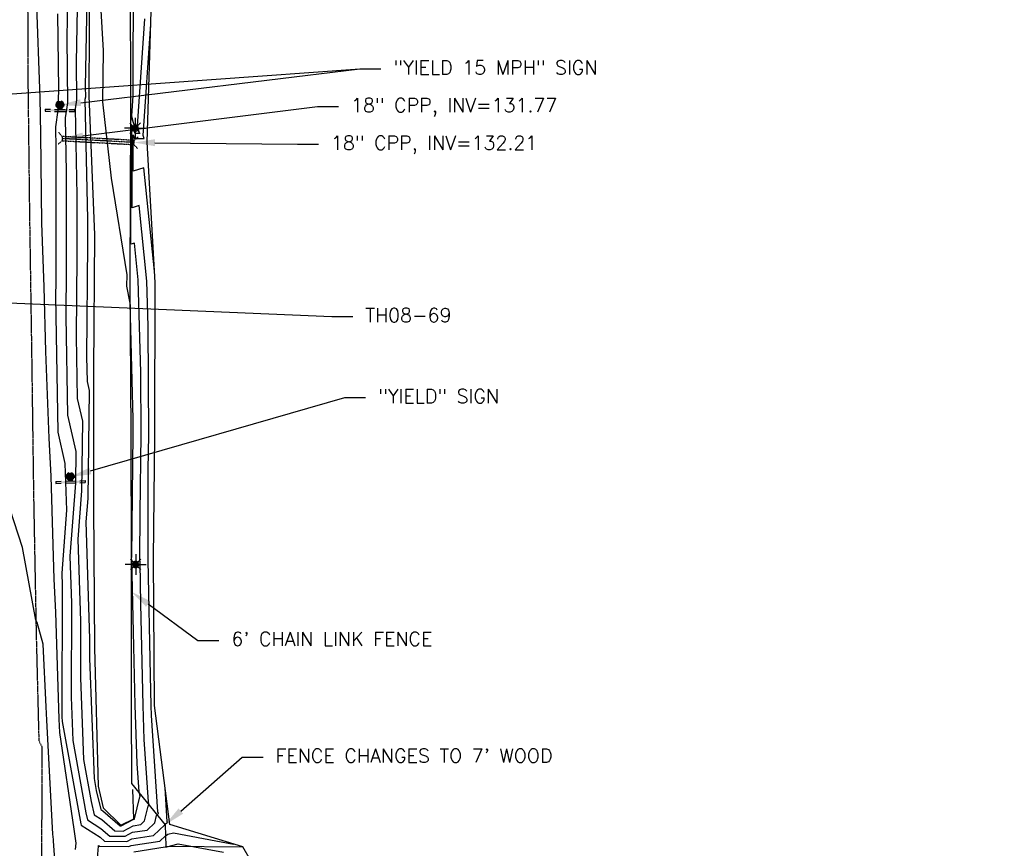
# Model space of a CAD drawing. Header units: feet. Extents: x 351431 to 355879, y 310968 to 329728.
# Tile 122 of 254: x 353553 to 353906, y 320801 to 321098. Entities that reach past the tile are written whole.
import ezdxf

# ---------------------------------------------------------------- set-up
doc = ezdxf.new("R2010")
doc.units = ezdxf.units.FT
doc.header["$MEASUREMENT"] = 0
doc.linetypes.add('D10', pattern=[0.15, 0.1, -0.05])
doc.linetypes.add('D25', pattern=[0.375, 0.25, -0.125])
for name, color, linetype in [('ELIF', 153, 'LINKFENCE'), ('ELTCH-EG1', 253, 'Continuous'), ('ELTCN-EG1', 251, 'Continuous'), ('ELTNB-EG1', 55, 'Continuous'), ('ELTT', 3, 'Continuous'), ('ELUDC', 153, 'D10'), ('ELYSP', 1, 'D25'), ('ESFLP', 4, 'Continuous'), ('ESFS', 153, 'Continuous'), ('ESMask', 155, 'Continuous'), ('ESUD-HDPE', 173, 'D10'), ('ETFS', 6, 'Continuous'), ('ETGH', 4, 'Continuous'), ('ETIF', 4, 'Continuous'), ('ETUD', 4, 'Continuous')]:
    doc.layers.add(name, color=color, linetype=linetype)
doc.styles.add('ANNO-TOPO', font='simplex.shx')
doc.styles.add('ROMANSM', font='romansm.shx')
doc.linetypes.add('LINKFENCE', pattern='A,0.25,-0.08,0.25,-0.08,["X",ROMANSM,S=0.08,R=0,X=-0.004,Y=-0.04],-0.12', length=0.78)

# ---------------------------------------------------------------- blocks, each defined once
blk = doc.blocks.new('ESILLITE')
at = {"layer": 'ESMask'}
h = blk.add_hatch(color=256, dxfattribs=at)
edge = h.paths.add_edge_path()
edge.add_arc((0, 0), 0.0225, 0, 360)
for p, q in [((0, 0.075), (0, 0.0225)), ((-0.0159, 0.0159), (-0.0369, 0.0373)), ((0.0159, 0.016), (0.0377, 0.0382)), ((-0.0225, 0), (-0.075, 0)), ((-0.016, -0.0159), (-0.0374, -0.0369)), ((0, -0.0225), (0, -0.075)), ((0.0159, -0.0159), (0.0373, -0.0369)), ((0.0225, 0), (0.0749, 0))]:
    blk.add_line(p, q)
for start, end in [(145.54526, 169.42532), (100.65502, 124.23499), (55.83594, 79.34498), (10.57822, 34.52567), (190.73539, 214.19261), (235.50303, 259.34498), (280.65502, 304.414), (325.72448, 349.26816)]:
    blk.add_arc((0, 0), 0.0225, start, end)
blk = doc.blocks.new('ESIPUBSIGN')
at = {"layer": 'ESMask'}
h = blk.add_hatch(color=256, dxfattribs=at)
edge = h.paths.add_edge_path()
edge.add_arc((0, 0), 0.03, 90, 450)
for p, q in [((-0.03, 0.1047), (-0.0447, 0.1047)), ((-0.0447, 0.1047), (-0.0447, 0.066)), ((-0.03, 0.1047), (-0.03, 0.066)), ((-0.0447, 0.0381), (-0.0447, -0.0393)), ((-0.03, 0.0381), (-0.03, -0.0393)), ((-0.0447, -0.0672), (-0.0447, -0.1059)), ((-0.03, -0.0672), (-0.03, -0.1059)), ((-0.03, -0.1059), (-0.0447, -0.1059))]:
    blk.add_line(p, q)
for start, end in [(144.23142, 216.35632), (17.97024, 107.04945), (253.53828, 340.78828)]:
    blk.add_arc((0, 0), 0.03, start, end)
blk.add_solid([(-0.0447, -0.1059), (-0.03, -0.1059), (-0.0447, 0.1047), (-0.03, 0.1047)], dxfattribs=at)

msp = doc.modelspace()

# ---------------------------------------------------------------- linework, layer by layer
at = {"layer": 'ELIF', "flags": 128}
msp.add_lwpolyline([(353905.82, 321568.88), (353861.54, 321577.43), (353823.74, 321584.72), (353806.31, 321588.32), (353800.83, 321589.3), (353785.88, 321592.23), (353747.44, 321592.28), (353701.75, 321592.59), (353691.69, 321550.52), (353681.4, 321507.7), (353669.57, 321459.09), (353662.88, 321431.43), (353650.88, 321391.69), (353636.48, 321344.46), (353621.73, 321296.07), (353607.94, 321250.99), (353599.15, 321222.49), (353594.37, 321167.48), (353592.76, 321116.07), (353592.84, 321063.88), (353592.64, 321004.87), (353592.96, 320949.16), (353593.08, 320904.28), (353593.11, 320852.03), (353593.14, 320823.98), (353605.24, 320809.12), (353605.47, 320801.53), (353633.1, 320801.22)], dxfattribs=at)
at = {"layer": 'ELTCH-EG1', "elevation": 135, "flags": 128}
msp.add_lwpolyline([(353573.95, 321114.55), (353573.32, 321082.32), (353573.48, 321068.82), (353572.99, 321065.68), (353573.62, 321034.54), (353573.61, 321012.82), (353573.42, 320984.02), (353573.77, 320961.9), (353575.62, 320953.76), (353575.3, 320928.79), (353574, 320911.51), (353574.93, 320882.15), (353574.88, 320861.76), (353575.97, 320832.51), (353578.71, 320817.46), (353579.85, 320812.73), (353582.59, 320810.99), (353587.24, 320806.94), (353590.16, 320806.91), (353593.81, 320808.8), (353596.51, 320809.2), (353597.91, 320810.54), (353599.14, 320815.83), (353599.57, 320816.24), (353599.3, 320817.39), (353597.79, 320839.67), (353597.36, 320851.94), (353596.57, 320888.28), (353596.29, 320902.95), (353596.21, 320904.4), (353596.24, 320920.84), (353596.61, 320948.94), (353596.48, 320971.12), (353595.58, 321004.39), (353594.25, 321017.55), (353593.01, 321017.14), (353592.94, 321063.09), (353594.3, 321059.28), (353593.32, 321063.08), (353593.8, 321070.24), (353593.95, 321116.12)], dxfattribs=at)
at = {"layer": 'ELTCN-EG1', "flags": 128}
for points, elevation in [([(353577.47, 321117.13), (353576.62, 321073.62), (353576.67, 321069.84), (353576.53, 321068.96), (353577.39, 321026.16), (353577.39, 321017.36), (353577.12, 320976.8), (353577.26, 320967.93), (353578, 320964.67), (353577.5, 320926.04), (353576.87, 320917.62), (353578.19, 320875.77), (353578.17, 320868.71), (353579.78, 320825.72), (353580.56, 320821.42), (353582.2, 320814.59), (353582.91, 320814.14), (353589.1, 320808.75)], 136), ([(353589.1, 320808.75), (353589.45, 320808.75), (353594.07, 320811.15), (353594.22, 320811.17), (353594.3, 320811.24), (353596.13, 320819.14), (353596.32, 320819.32), (353595.93, 320820.99), (353595.25, 320831.1), (353594.5, 320852), (353593.93, 320878.28), (353593.27, 320904.05), (353593.25, 320904.28), (353593.26, 320905.21), (353593.85, 320949.1), (353593.82, 320954.48), (353592.69, 320996.07), (353591.57, 321002.16), (353591.61, 321006.13), (353586, 321040.82), (353582.93, 321068.1), (353583.18, 321086.48), (353581.38, 321117.3)], 136), ([(353570.43, 321111.97), (353570.03, 321091.01), (353570.29, 321067.8), (353569.45, 321062.41), (353569.85, 321042.93), (353569.84, 321008.27), (353569.73, 320991.23), (353570.28, 320955.87), (353573.25, 320942.86), (353573.1, 320931.53), (353571.14, 320905.4), (353571.67, 320888.53), (353571.59, 320854.82), (353572.17, 320839.3), (353576.86, 320813.49), (353577.49, 320810.87), (353582.27, 320807.84), (353585.38, 320805.13), (353590.87, 320805.06), (353593.55, 320806.46), (353598.8, 320807.24), (353601.52, 320809.84), (353602.15, 320812.52), (353602.81, 320813.15), (353602.67, 320813.79), (353600.34, 320848.25), (353600.21, 320851.88), (353599.97, 320862.63), (353599.19, 320903.96), (353599.16, 320904.52), (353599.22, 320936.46), (353599.38, 320948.78), (353599.15, 320987.76), (353598.71, 321003.88), (353595.96, 321031.04), (353593.4, 321030.2), (353593.36, 321059.68), (353594.35, 321056.88), (353596.08, 321056.86), (353595.38, 321059.58), (353597.98, 321097.9)], 134), ([(353573.18, 320800.34), (353573.34, 320802.54), (353572.7, 320807.61), (353567.54, 320842.24), (353567.29, 320846.94), (353566.08, 320885.28), (353565.48, 320897.18), (353564.37, 320934.05), (353563.65, 320947.6), (353562.49, 320978.74), (353561.9, 321001.85), (353561.06, 321024.66), (353560.67, 321056.55), (353560.54, 321069.52), (353559.13, 321106.01)], 133), ([(353566.73, 321099.7), (353567.04, 321072.56), (353566.86, 321065.2), (353565.92, 321059.13), (353566.07, 321051.32), (353566.07, 321003.73), (353566.03, 320998.44), (353566.79, 320949.84), (353569.36, 320938.58), (353569.97, 320921.83), (353568.28, 320899.29), (353568.42, 320894.92), (353568.3, 320847.88), (353568.37, 320846.09), (353575.01, 320809.53), (353575.14, 320809), (353581.95, 320804.7), (353583.53, 320803.32), (353591.57, 320803.22), (353593.3, 320804.12), (353601.09, 320805.28), (353605.14, 320809.14), (353605.15, 320809.22), (353606.06, 320810.06), (353606.03, 320810.2), (353605.2, 320822.44)], 133), ([(353601.43, 321007.48), (353597.67, 321044.53), (353593.79, 321043.25), (353593.78, 321056.27), (353594.22, 321055.03), (353597.72, 321054.98), (353597.43, 321056.08), (353600.14, 321095.93)], 133), ([(353565.98, 320793.17), (353565.3, 320803.46), (353565.31, 320803.59), (353565.28, 320803.87), (353564.98, 320805.83), (353562.81, 320846.66), (353562.66, 320851.37), (353561.53, 320873.89), (353559.42, 320881.64), (353558.95, 320882.43), (353554.19, 320908.46), (353548.18, 320926.92)], 134), ([(353581.06, 320797.22), (353581.38, 320801.49), (353581.35, 320801.73), (353581.63, 320801.55), (353581.67, 320801.51), (353592.28, 320801.38), (353593.04, 320801.78), (353603.38, 320803.31), (353605.36, 320805.2), (353606.26, 320805.79), (353608.2, 320806.32), (353629.71, 320802.26)], 132), ([(353594.01, 320799.43), (353605.31, 320801.21), (353605.85, 320801.23), (353609.96, 320802.36), (353626.14, 320799.3)], 131)]:
    msp.add_lwpolyline(points, dxfattribs=dict(at, elevation=elevation))
at = {"layer": 'ELTNB-EG1'}
msp.add_polyline3d([(353635.82, 320796.48, 129.42), (353633.1, 320801.22, 131.89), (353606.91, 320809.26, 132.74), (353601.41, 320851.85, 133.58), (353601.02, 320904.6, 133.37), (353601.54, 320948.65, 133.22), (353601.66, 321003.41, 133.06), (353598.83, 321053.7, 132.32), (353600.77, 321116.42, 133.33)], dxfattribs=at)
at = {"layer": 'ELTT', "flags": 128}
msp.add_lwpolyline([(353578.17, 321117.65), (353577.91, 321070.23), (353579.96, 321020.45), (353579.59, 320971.97), (353579.59, 320923.43), (353579.92, 320872.39), (353581.3, 320823.01), (353583.03, 320815.24), (353589.35, 320809.01), (353594.08, 320811.29), (353593.72, 320821.79)], dxfattribs=at)
at = {"layer": 'ELUDC', "flags": 128}
msp.add_lwpolyline([(353594.1, 321053.57), (353568.38, 321054.96)], dxfattribs=at)
at = {"layer": 'ELYSP', "flags": 128}
msp.add_lwpolyline([(353882.26, 321596.72), (353882.9, 321596.62), (353884.25, 321596.6), (353884.59, 321601.54), (353884.54, 321604.26), (353884.47, 321605.35), (353884.37, 321606.4), (353884.3, 321606.88), (353883.77, 321610.13), (353883.5, 321611.64), (353883.18, 321613.12), (353882.81, 321614.63), (353882.34, 321616.2), (353882.07, 321617.02), (353881.37, 321618.96), (353880.66, 321620.74), (353879.92, 321622.43), (353879.14, 321624.09), (353878.29, 321625.76), (353876.84, 321628.43), (353876.47, 321629.01), (353876.06, 321629.52), (353875.62, 321629.98), (353874.68, 321630.84), (353873.95, 321631.58), (353873.94, 321631.59), (353871.77, 321634.23), (353870.31, 321635.86), (353869.55, 321636.59), (353868.79, 321637.21), (353867.74, 321637.98), (353866.17, 321639.09), (353864.7, 321640.08), (353862.69, 321641.33), (353861.69, 321641.94), (353860.75, 321642.48), (353860.25, 321642.7), (353859.71, 321642.87), (353859.41, 321642.93), (353856.44, 321643.45), (353853.17, 321643.93), (353849.93, 321644.36), (353843.33, 321645.11), (353832.43, 321645.04), (353786.17, 321643.83), (353739.62, 321642.65), (353731.55, 321641.72), (353728.3, 321641.3), (353723.76, 321640.66), (353722.36, 321640.43), (353719.8, 321639.92), (353715.25, 321638.87), (353713.45, 321638.44), (353709.61, 321637.41), (353707.86, 321636.93), (353706.75, 321636.58), (353702.88, 321635.29), (353701.94, 321634.94), (353700.46, 321634.31), (353693.01, 321630.94), (353690.7, 321629.83), (353688.36, 321628.63), (353685.93, 321627.28), (353684.66, 321626.54), (353681.89, 321624.85), (353679.34, 321623.21), (353676.94, 321621.58), (353674.59, 321619.91), (353672.22, 321618.14), (353668.43, 321615.22), (353666.96, 321614.04), (353665.61, 321612.89), (353664.35, 321611.74), (353663.14, 321610.57), (353661.93, 321609.33), (353660.03, 321607.29), (353656.49, 321603.36), (353654.89, 321601.51), (353653.34, 321599.63), (353651.82, 321597.67), (353650.28, 321595.54), (353649.49, 321594.39), (353647.52, 321591.39), (353645.77, 321588.53), (353644.15, 321585.74), (353642.59, 321582.95), (353638.48, 321575.42), (353638.02, 321574.56), (353637.24, 321572.94), (353635.93, 321570), (353634.64, 321567.05), (353633.11, 321563.59), (353632.17, 321561.36), (353628.13, 321551.53), (353627.19, 321549.11), (353626.24, 321546.53), (353625.76, 321545.15), (353624.78, 321542.14), (353623.77, 321538.82), (353622.82, 321535.52), (353620.98, 321528.8), (353610.55, 321480.64), (353599.83, 321431.52), (353593.4, 321402.36), (353592.06, 321392.12), (353593.55, 321392.17), (353594.1, 321392.01), (353590.46, 321379.95), (353580.87, 321330.96), (353571.8, 321280.68), (353562.7, 321229.99), (353556.41, 321180.29), (353555.95, 321130.1), (353556.04, 321079.79), (353556.64, 321028.68), (353557.41, 320978.1), (353558.1, 320927.89), (353559.04, 320877.73), (353560, 320839.29), (353561.09, 320837.13), (353561.08, 320822.21), (353560.85, 320780.17), (353561.31, 320726.1), (353561.92, 320676.27), (353562.96, 320625.86), (353563.08, 320617.25), (353564.61, 320612.51), (353571.93, 320605.96), (353581.87, 320603.35), (353592.63, 320602.04), (353605.9, 320602.22), (353605.73, 320625.24), (353595.66, 320625.53), (353595.72, 320642.95), (353595.62, 320686.96), (353595.94, 320731.41), (353596.93, 320771.46), (353597.03, 320790.12), (353614.19, 320790.81), (353632.2, 320790.07)], dxfattribs=at)
at = {"layer": 'ESUD-HDPE'}
for points in [[(353568.42, 321055.71), (353567.14, 321057.14)], [(353594.15, 321054.32), (353595.58, 321055.6)], [(353568.34, 321054.21), (353566.91, 321052.93)], [(353594.06, 321052.82), (353595.35, 321051.39)]]:
    msp.add_lwpolyline(points, dxfattribs=at)
at = {"layer": 'ESUD-HDPE', "flags": 128}
msp.add_lwpolyline([(353568.34, 321054.21), (353594.06, 321052.82), (353594.15, 321054.32), (353568.42, 321055.71)], close=True, dxfattribs=at)
at = {"layer": 'ETFS', "linetype": 'ByBlock', "lineweight": -2}
for p, q in [((353675.03, 321079.93), (353682.53, 321079.93)), ((353669.57, 320962.19), (353677.07, 320962.19))]:
    msp.add_line(p, q, dxfattribs=at)
for points in [[(353515.49, 321068.54), (353675.03, 321079.93)], [(353574.99, 321067.83), (353675.03, 321079.93)], [(353578.48, 320935.89), (353669.57, 320962.19)]]:
    msp.add_lwpolyline(points, dxfattribs=at)
at = {"layer": 'ETFS'}
for points in [[(353575.14, 321066.59), (353567.55, 321066.93), (353574.84, 321069.07)], [(353578.83, 320934.69), (353571.27, 320933.81), (353578.13, 320937.09)]]:
    msp.add_solid(points, dxfattribs=at)
at = {"layer": 'ETGH', "linetype": 'ByBlock', "lineweight": -2}
msp.add_line((353664.97, 320991.18), (353672.47, 320991.18), dxfattribs=at)
msp.add_lwpolyline([(353501.3, 320998.16), (353664.97, 320991.18)], dxfattribs=at)
at = {"layer": 'ETIF', "linetype": 'ByBlock', "lineweight": -2}
for p, q in [((353616.98, 320875.21), (353624.48, 320875.21)), ((353632.8, 320833.41), (353640.3, 320833.41))]:
    msp.add_line(p, q, dxfattribs=at)
for points in [[(353599.13, 320888.28), (353616.98, 320875.21)], [(353610.87, 320814.08), (353632.8, 320833.41)]]:
    msp.add_lwpolyline(points, dxfattribs=at)
at = {"layer": 'ETIF'}
for points in [[(353598.4, 320887.27), (353593.08, 320892.71), (353599.87, 320889.29)], [(353611.7, 320813.14), (353605.24, 320809.12), (353610.04, 320815.01)]]:
    msp.add_solid(points, dxfattribs=at)
at = {"layer": 'ETUD', "linetype": 'ByBlock', "lineweight": -2}
for p, q in [((353659.81, 321066.46), (353667.31, 321066.46)), ((353652.63, 321052.97), (353660.13, 321052.97))]:
    msp.add_line(p, q, dxfattribs=at)
for points in [[(353575.82, 321055.9), (353659.81, 321066.46)], [(353601.6, 321053.49), (353652.63, 321052.97)]]:
    msp.add_lwpolyline(points, dxfattribs=at)
at = {"layer": 'ETUD'}
for points in [[(353575.98, 321054.66), (353568.38, 321054.96), (353575.67, 321057.14)], [(353601.59, 321052.24), (353594.1, 321053.57), (353601.62, 321054.74)]]:
    msp.add_solid(points, dxfattribs=at)

# ---------------------------------------------------------------- block references
at = {"layer": 'ESFLP', "xscale": 50, "yscale": 50, "zscale": 50}
for p in [(353594.49, 321058.68), (353594.69, 320902.39)]:
    msp.add_blockref('ESILLITE', p, dxfattribs=at)
at = {"layer": 'ESFS'}
for p, xscale, yscale, zscale, rotation in [((353567.55, 321066.93), 50.00000000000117, 50.00000000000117, 50.00000000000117, 89.54526729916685), ((353571.27, 320933.81), 50.00000000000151, 50.00000000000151, 50.00000000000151, 91.52463110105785)]:
    msp.add_blockref('ESIPUBSIGN', p, dxfattribs=dict(at, xscale=xscale, yscale=yscale, zscale=zscale, rotation=rotation))

# ---------------------------------------------------------------- texts
at = {"layer": 'ETFS', "char_height": 5, "attachment_point": 1, "style": 'ANNO-TOPO'}
for s, insert in [('"YIELD 15 MPH" SIGN', (353687.03, 321082.93)), ('"YIELD" SIGN', (353681.57, 320965.19))]:
    msp.add_mtext(s, dxfattribs=dict(at, insert=insert))
at = {"layer": 'ETGH', "insert": (353676.97, 320994.18), "char_height": 5, "attachment_point": 1, "style": 'ANNO-TOPO'}
msp.add_mtext('TH08-69', dxfattribs=at)
at = {"layer": 'ETIF', "char_height": 5, "attachment_point": 1, "style": 'ANNO-TOPO'}
for s, insert in [("6' CHAIN LINK FENCE", (353628.98, 320878.21)), ("FENCE CHANGES TO 7' WOOD", (353644.8, 320836.41))]:
    msp.add_mtext(s, dxfattribs=dict(at, insert=insert))
at = {"layer": 'ETUD', "char_height": 5, "attachment_point": 1, "style": 'ANNO-TOPO'}
for s, insert in [('18" CPP, INV=131.77', (353671.81, 321069.44)), ('18" CPP, INV=132.21', (353664.63, 321055.95))]:
    msp.add_mtext(s, dxfattribs=dict(at, insert=insert))

doc.saveas('drawing.dxf')
